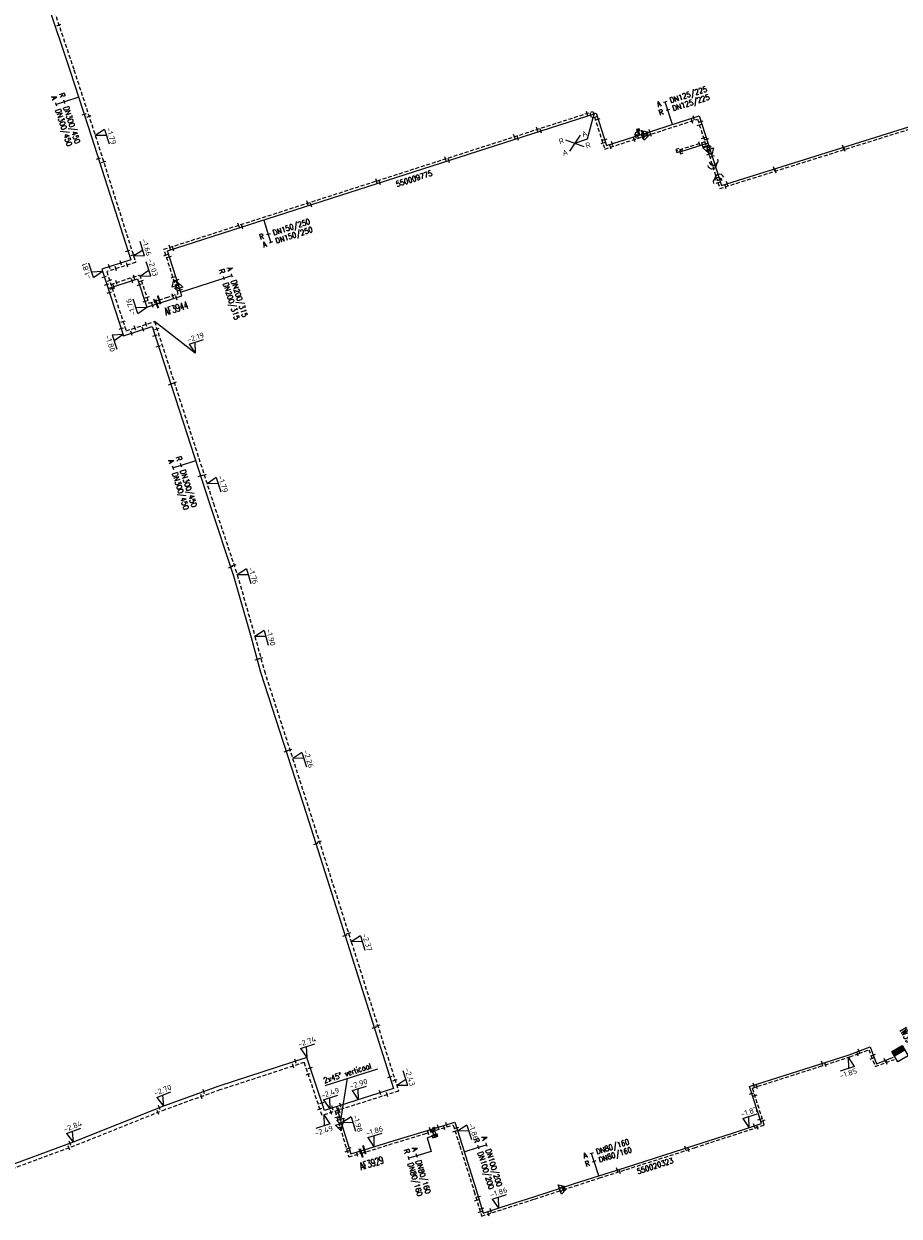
# Model space of a CAD drawing. Header units: millimetres. Extents: x 0 to 118318689, y 0 to 490460760.
# Tile 23 of 117: x 115074097 to 115219185, y 486187277 to 486384967. Entities that reach past the tile are written whole.
import ezdxf
from ezdxf.enums import TextEntityAlignment as Align

# ---------------------------------------------------------------- set-up
doc = ezdxf.new("R2010")
doc.units = ezdxf.units.MM
doc.header["$LTSCALE"] = 200
doc.linetypes.add('HIDDEN2', pattern=[4.7625, 3.175, -1.5875])
doc.layers.get('0').update_dxf_attribs({"color": 8})
for name, color, linetype in [('WT-C-AFSLUITER', 7, 'Continuous'), ('WT-C-kastWM', 7, 'Continuous'), ('WT-C-mof', 7, 'Continuous'), ('WT-C-tstuk', 7, 'Continuous'), ('WT-C-VERLOOP', 7, 'Continuous'), ('WT-C-zbocht', 7, 'Continuous'), ('WT-I-diam', 7, 'Continuous'), ('WT-I-info', 7, 'Continuous'), ('WT-I-leidingkruis', 7, 'Continuous'), ('WT-I-NAP', 7, 'Continuous'), ('WT-L-aanvoer', 6, 'Continuous'), ('WT-L-retour', 6, 'HIDDEN2')]:
    doc.layers.add(name, color=color, linetype=linetype)
doc.styles.add('DIN17', font='ROMANS.SHX', dxfattribs={"width": 0.9})
doc.styles.add('ISOCP', font='ISOCP.SHX')

# ---------------------------------------------------------------- blocks, each defined once
blk = doc.blocks.new('LR-mof')
at = {"color": 0, "linetype": 'ByBlock', "lineweight": -2}
blk.add_line((0, -0.75), (0, 0.75), dxfattribs=at)
blk = doc.blocks.new('LR-VERL')
at = {"color": 0, "linetype": 'ByBlock', "lineweight": -2}
blk.add_lwpolyline([(1.08, 0), (-1.08, -1.25), (-1.08, 1.25)], close=True, dxfattribs=at)
blk = doc.blocks.new('LR-smof')
at = {"color": 0, "linetype": 'ByBlock', "lineweight": -2}
blk.add_lwpolyline([(1, 0.5), (0, 0.5), (0, -0.5), (1, -0.5)], dxfattribs=at)
blk = doc.blocks.new('LR-zbocht')
at = {"color": 0, "linetype": 'ByBlock', "lineweight": -2}
blk.add_arc((1.5, 0), 1.5, 90, 270, dxfattribs=at)
blk = doc.blocks.new('LR-ldkruis')
at = {"color": 0, "linetype": 'ByBlock', "lineweight": -2}
for p, q in [((2.5, 2), (-2.5, -2)), ((-2.5, 2), (2.5, -2))]:
    blk.add_line(p, q, dxfattribs=at)
at = {"color": 0, "linetype": 'ByBlock', "lineweight": -2, "style": 'ISOCP'}
for tag, p in [('*1', (-4, 2)), ('*3', (4, 2)), ('*2', (-4, -2)), ('*4', (4, -2))]:
    blk.add_attdef(tag, text='', height=1.8, dxfattribs=at).set_placement(p, align=Align.MIDDLE)
blk = doc.blocks.new('nap1')
at = {"color": 0, "linetype": 'Continuous'}
for p, q in [((-1, 3.5), (0, 0)), ((-1, 3.5), (4, 3.5)), ((1, 3.5), (0, 0))]:
    blk.add_line(p, q, dxfattribs=at)
at = {"color": 0, "linetype": 'Continuous', "style": 'ISOCP'}
for tag, p in [('*1', (1.7, 5)), ('*2', (4, 1.5))]:
    blk.add_attdef(tag, text='', height=1.8, dxfattribs=at).set_placement(p, align=Align.MIDDLE)
blk = doc.blocks.new('LR-tsb')
blk.add_circle((0, 0), 0.375)
blk = doc.blocks.new('nap2')
at = {"color": 0, "linetype": 'Continuous'}
for p, q in [((1, 3.5), (-4, 3.5)), ((-1, 3.5), (0, 0)), ((1, 3.5), (0, 0))]:
    blk.add_line(p, q, dxfattribs=at)
at = {"color": 0, "linetype": 'Continuous', "style": 'ISOCP'}
for tag, p in [('*1', (-1.5, 5)), ('*2', (-4, 1.5))]:
    blk.add_attdef(tag, text='', height=1.8, dxfattribs=at).set_placement(p, align=Align.MIDDLE)
blk = doc.blocks.new('LR-AFS')
at = {"color": 0, "lineweight": -3, "const_width": 0.7}
blk.add_lwpolyline([(0, -1.5), (0, 1.5)], dxfattribs=at)
at = {"color": 7, "linetype": 'ByBlock', "lineweight": -2, "style": 'DIN17', "width": 0.9}
blk.add_attdef('*1', text='', height=2.5, dxfattribs=at).set_placement((0, 5), align=Align.MIDDLE)
at = {"color": 0, "linetype": 'ByBlock', "lineweight": -2, "style": 'DIN17', "width": 0.3, "flags": 1}
for tag, p in [('*2', (2.5, 1.5)), ('OCODE', (-7.5, -2.5)), ('ST', (-7.5, -5)), ('VCODE', (-2.5, -5)), ('NCODE', (-2.5, -2.5)), ('NIVO', (2.5, -5)), ('BC', (2.5, -2.5)), ('IMM', (7.5, -5)), ('RK', (7.5, -2.5)), ('FABR', (-7.5, -7.5)), ('TYPE', (-2.5, -7.5)), ('OPBOUW', (2.5, -7.5)), ('BEDIEN', (7.5, -7.5)), ('VERTR', (-7.5, -10)), ('DEKM', (-7.5, -12.5)), ('PDATUM', (-2.5, -12.5)), ('OPBLEN', (-2.5, -10)), ('HULPST', (2.5, -10)), ('OPM', (2.5, -12.5)), ('VERLSP', (7.5, -10)), ('BORD', (7.5, -12.5)), ('BORDL', (-7.5, -15)), ('BORDX', (-2.5, -15)), ('BORDY', (2.5, -15)), ('BORDZ', (7.5, -15))]:
    blk.add_attdef(tag, text='', height=1.8, dxfattribs=at).set_placement(p, align=Align.MIDDLE)
blk = doc.blocks.new('LR-kastWM')
at = {"color": 0, "linetype": 'ByBlock', "lineweight": -3}
blk.add_lwpolyline([(-2, 2), (2, 2), (2, -2), (-2, -2)], close=True, dxfattribs=at)
at = {"color": 0}
blk.add_solid([(-2, -2), (0, -2), (-2, 2), (0, 2)], dxfattribs=at)
at = {"color": 7, "linetype": 'ByBlock', "lineweight": -3, "style": 'DIN17', "width": 0.7}
for tag, p in [('*1', (0, 5)), ('*2', (0, -5))]:
    blk.add_attdef(tag, text='', height=2.5, dxfattribs=at).set_placement(p, align=Align.MIDDLE)
at = {"color": 0, "linetype": 'ByBlock', "lineweight": -2, "style": 'DIN17', "width": 0.3, "flags": 1}
for tag, p in [('OCODE', (4.5, 1.25)), ('NCODE', (9.5, 1.25)), ('BC', (14.5, 1.25)), ('RK', (19.5, 1.25)), ('ST', (4.5, -1.25)), ('VCODE', (9.5, -1.25)), ('NIVO', (14.5, -1.25)), ('IMM', (19.5, -1.25))]:
    blk.add_attdef(tag, text='', height=1.8, dxfattribs=at).set_placement(p, align=Align.MIDDLE)
blk = doc.blocks.new('LR-hyp')
at = {"color": 7, "linetype": 'ByBlock', "lineweight": -3, "style": 'DIN17', "width": 0.9}
blk.add_attdef('*1', text='', height=1.8, dxfattribs=at).set_placement((0, 0), align=Align.MIDDLE)
at = {"color": 7, "linetype": 'ByBlock', "lineweight": -2, "style": 'DIN17', "width": 0.9, "flags": 1}
blk.add_attdef('*2', text='', height=1.8, dxfattribs=at).set_placement((0, -5), align=Align.MIDDLE)
blk = doc.blocks.new('LR-DIAO2')
at = {"color": 0, "lineweight": -3}
blk.add_line((0, 0), (0, -5), dxfattribs=at)
at = {"color": 0, "linetype": 'Continuous', "lineweight": -3}
blk.add_line((0, -5), (0, -7.8), dxfattribs=at)
at = {"color": 0, "lineweight": -3}
for points in [[(0.61, -5), (0, -5), (-0.61, -5)], [(0.61, -7.8), (0, -7.8), (-0.61, -7.8)]]:
    blk.add_lwpolyline(points, dxfattribs=at)
at = {"color": 1, "lineweight": -3, "style": 'DIN17', "width": 0.9}
for tag, p in [('*1', (-1.61, -5)), ('*2', (-1.61, -7.78))]:
    blk.add_attdef(tag, text='', height=1.8, dxfattribs=at).set_placement(p, align=Align.MIDDLE_RIGHT)
for tag, p in [('*11', (1.61, -5)), ('*12', (1.61, -7.8))]:
    blk.add_attdef(tag, text='', height=1.8, dxfattribs=at).set_placement(p, align=Align.MIDDLE_LEFT)
blk = doc.blocks.new('LR-DIAB2')
at = {"color": 0, "linetype": 'Continuous', "lineweight": -3}
blk.add_line((0, 5), (0, 7.8), dxfattribs=at)
at = {"color": 0, "lineweight": -3}
blk.add_line((0, 0), (0, 5), dxfattribs=at)
for points in [[(0.61, 7.8), (0, 7.8), (-0.61, 7.8)], [(0.61, 5), (0, 5), (-0.61, 5)]]:
    blk.add_lwpolyline(points, dxfattribs=at)
at = {"color": 1, "lineweight": -3, "style": 'DIN17', "width": 0.9}
for tag, p in [('*1', (-1.61, 7.8)), ('*2', (-1.61, 5.02))]:
    blk.add_attdef(tag, text='', height=1.8, dxfattribs=at).set_placement(p, align=Align.MIDDLE_RIGHT)
for tag, p in [('*11', (1.61, 7.8)), ('*12', (1.61, 5))]:
    blk.add_attdef(tag, text='', height=1.8, dxfattribs=at).set_placement(p, align=Align.MIDDLE_LEFT)

msp = doc.modelspace()

# ---------------------------------------------------------------- linework, layer by layer
at = {"layer": 'WT-I-diam'}
for p, q in [((115100076, 486340501), (115104885, 486342046)), ((115142054, 486200575), (115140951, 486200239)), ((115140951, 486200239), (115141625, 486198024))]:
    msp.add_line(p, q, dxfattribs=at)
at = {"layer": 'WT-I-info', "lineweight": -3}
for p, q in [((115167548, 486365880), (115168672, 486370283)), ((115165401, 486365191), (115167548, 486365880))]:
    msp.add_line(p, q, dxfattribs=at)
at = {"layer": 'WT-I-info'}
for p, q in [((115102495, 486330341), (115095758, 486335601)), ((115124023, 486208941), (115132755, 486211717)), ((115126674, 486203543), (115127760, 486210129))]:
    msp.add_line(p, q, dxfattribs=at)
at = {"layer": 'WT-L-aanvoer', "lineweight": -3}
for p, q in [((115077597, 486389580), (115081786, 486377114)), ((115081786, 486377114), (115085323, 486366229)), ((115097890, 486347304), (115168956, 486370138)), ((115168956, 486370138), (115170677, 486364780)), ((115177163, 486366864), (115186038, 486369715)), ((115186038, 486369715), (115187965, 486363717)), ((115189746, 486358175), (115227478, 486369990)), ((115176178, 486366547), (115175872, 486367499)), ((115085323, 486366229), (115091804, 486345837)), ((115170677, 486364780), (115177163, 486366864)), ((115187500, 486365166), (115182847, 486363672)), ((115187965, 486363717), (115189746, 486358175)), ((115091804, 486345837), (115087009, 486344306)), ((115099717, 486341620), (115097890, 486347304)), ((115087009, 486344306), (115090636, 486333246)), ((115088067, 486341079), (115092941, 486342677)), ((115092941, 486342677), (115094480, 486337983)), ((115100279, 486339869), (115099717, 486341620)), ((115097883, 486339099), (115100279, 486339869)), ((115094480, 486337983), (115096132, 486338525)), ((115096132, 486338525), (115097883, 486339099)), ((115090636, 486333246), (115095341, 486334781)), ((115095341, 486334781), (115104903, 486305263)), ((115104903, 486305263), (115108851, 486293434)), ((115108851, 486293434), (115111767, 486283238)), ((115111767, 486283238), (115113337, 486277489)), ((115113337, 486277489), (115120951, 486253910)), ((115120951, 486253910), (115127749, 486232549)), ((115127749, 486232549), (115135386, 486208443)), ((115120987, 486213577), (115106395, 486208818)), ((115123937, 486204795), (115120987, 486213577)), ((115106395, 486208818), (115097250, 486205539)), ((115135386, 486208443), (115123937, 486204795)), ((115097250, 486205539), (115082256, 486199523)), ((115082256, 486199523), (115067443, 486194082))]:
    msp.add_line(p, q, dxfattribs=at)
at = {"layer": 'WT-L-aanvoer'}
for p, q in [((115212363, 486214577), (115214384, 486215363)), ((115214384, 486215363), (115215456, 486212559)), ((115205867, 486212430), (115210892, 486214040)), ((115210892, 486214040), (115212363, 486214577)), ((115215456, 486212559), (115218261, 486213619)), ((115194396, 486208768), (115205867, 486212430)), ((115196357, 486202626), (115194396, 486208768)), ((115125917, 486205426), (115126704, 486202821)), ((115126704, 486202821), (115128278, 486197605)), ((115135485, 486199799), (115140469, 486201332)), ((115140469, 486201332), (115145524, 486202879)), ((115142071, 486201823), (115142488, 486200453)), ((115145524, 486202879), (115146728, 486199070)), ((115191548, 486201061), (115196357, 486202626)), ((115130527, 486198290), (115135485, 486199799)), ((115185163, 486198983), (115191548, 486201061)), ((115128278, 486197605), (115130527, 486198290)), ((115146728, 486199070), (115149126, 486191486)), ((115173814, 486195364), (115185163, 486198983)), ((115169381, 486193965), (115173814, 486195364)), ((115165366, 486192677), (115169381, 486193965)), ((115149126, 486191486), (115150234, 486187783)), ((115158636, 486190495), (115163358, 486192026)), ((115163358, 486192026), (115165366, 486192677)), ((115153389, 486188799), (115158636, 486190495)), ((115150234, 486187783), (115153389, 486188799))]:
    msp.add_line(p, q, dxfattribs=at)
at = {"layer": 'WT-L-retour', "lineweight": -3}
for p, q in [((115078217, 486389776), (115082403, 486377318)), ((115082403, 486377318), (115085942, 486366428)), ((115097324, 486347595), (115168389, 486370428)), ((115168389, 486370428), (115170386, 486364214)), ((115189463, 486357667), (115227216, 486369489)), ((115177263, 486366423), (115185771, 486369157)), ((115185771, 486369157), (115187402, 486364081)), ((115085942, 486366428), (115092620, 486345416)), ((115170386, 486364214), (115177263, 486366423)), ((115175954, 486366002), (115175648, 486366954)), ((115186979, 486365398), (115182255, 486363880)), ((115187402, 486364081), (115189463, 486357667)), ((115099111, 486342033), (115097324, 486347595)), ((115092620, 486345416), (115087831, 486343886)), ((115087831, 486343886), (115091052, 486334065)), ((115088525, 486341771), (115093270, 486343327)), ((115093270, 486343327), (115094809, 486338633)), ((115099693, 486340221), (115099111, 486342033)), ((115096526, 486339196), (115097722, 486339588)), ((115097722, 486339588), (115099693, 486340221)), ((115094809, 486338633), (115096526, 486339196)), ((115091052, 486334065), (115095758, 486335601)), ((115095758, 486335601), (115105520, 486305466)), ((115105520, 486305466), (115109472, 486293627)), ((115109472, 486293627), (115112393, 486283413)), ((115112393, 486283413), (115113960, 486277674)), ((115113960, 486277674), (115121570, 486254109)), ((115121570, 486254109), (115128369, 486232746)), ((115128369, 486232746), (115136202, 486208021)), ((115120576, 486212759), (115106606, 486208203)), ((115123525, 486203981), (115120576, 486212759)), ((115106606, 486208203), (115097481, 486204931)), ((115136202, 486208021), (115123525, 486203981)), ((115097481, 486204931), (115082489, 486198916)), ((115082489, 486198916), (115067657, 486193468))]:
    msp.add_line(p, q, dxfattribs=at)
at = {"layer": 'WT-L-retour'}
for p, q in [((115205983, 486212068), (115211015, 486213681)), ((115211015, 486213681), (115212497, 486214221)), ((115212497, 486214221), (115214166, 486214870)), ((115214166, 486214870), (115215236, 486212069)), ((115215236, 486212069), (115218395, 486213263)), ((115194873, 486208521), (115205983, 486212068)), ((115196833, 486202381), (115194873, 486208521)), ((115125700, 486204674), (115126503, 486202016)), ((115126503, 486202016), (115127987, 486197099)), ((115140587, 486200950), (115145262, 486202380)), ((115141825, 486201329), (115142125, 486200340)), ((115145262, 486202380), (115146347, 486198949)), ((115191666, 486200699), (115196833, 486202381)), ((115130046, 486197725), (115135602, 486199416)), ((115135602, 486199416), (115140587, 486200950)), ((115185280, 486198621), (115191666, 486200699)), ((115127987, 486197099), (115130046, 486197725)), ((115146347, 486198949), (115148743, 486191369)), ((115173929, 486195002), (115185280, 486198621)), ((115165489, 486192296), (115169497, 486193603)), ((115169497, 486193603), (115173929, 486195002)), ((115148743, 486191369), (115149968, 486187277)), ((115158759, 486190115), (115163525, 486191660)), ((115163525, 486191660), (115165489, 486192296)), ((115153512, 486188418), (115158759, 486190115)), ((115149968, 486187277), (115153512, 486188418))]:
    msp.add_line(p, q, dxfattribs=at)

# ---------------------------------------------------------------- block references
at = {"layer": 'WT-C-AFSLUITER', "linetype": 'Continuous', "xscale": 500, "yscale": 500, "zscale": 500}
for p, rotation in [((115096526, 486339196), 18.15689999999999), ((115130046, 486197725), 16.92860000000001)]:
    msp.add_blockref('LR-AFS', p, dxfattribs=dict(at, rotation=rotation))
at = {"layer": 'WT-C-AFSLUITER', "linetype": 'Continuous'}
ref = msp.add_blockref('LR-AFS', (115096132, 486338525), dxfattribs=dict(at, xscale=500, yscale=500, zscale=500, rotation=18.15689999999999))
ref.add_attrib('*1', 'AF3944', dxfattribs={"layer": '0', "color": 7, "linetype": 'ByBlock', "lineweight": -2, "height": 1250, "rotation": 18.1569, "style": 'DIN17', "width": 0.65}).set_placement((115099362, 486337801), align=Align.MIDDLE)
ref = msp.add_blockref('LR-AFS', (115130527, 486198290), dxfattribs=dict(at, xscale=500, yscale=500, zscale=500, rotation=16.92860000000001))
ref.add_attrib('*1', 'AF3929', dxfattribs={"layer": '0', "color": 7, "linetype": 'ByBlock', "lineweight": -2, "height": 1250, "rotation": 16.9286, "style": 'DIN17', "width": 0.65}).set_placement((115131741, 486196063), align=Align.MIDDLE)
at = {"layer": 'WT-C-kastWM', "linetype": 'Continuous'}
ref = msp.add_blockref('LR-kastWM', (115219316, 486214220), dxfattribs=dict(at, xscale=499.9999999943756, yscale=499.9999999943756, zscale=499.9999999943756, rotation=300.5443903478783))
ref.add_attrib('*1', 'IW3979', dxfattribs={"layer": '0', "color": 7, "linetype": 'ByBlock', "lineweight": -3, "height": 1250, "rotation": 300.54439, "style": 'DIN17', "width": 0.65}).set_placement((115220774, 486216656), align=Align.MIDDLE)
at = {"layer": 'WT-C-mof', "linetype": 'Continuous', "lineweight": -3}
for name, p, xscale, yscale, zscale, rotation in [('LR-mof', (115079896, 486384780), 499.9999999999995, 499.9999999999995, 499.9999999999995, 288.5715), ('LR-mof', (115084098, 486370000), 500.0000000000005, 500.0000000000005, 500.0000000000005, 288.0015), ('LR-mof', (115084901, 486369632), 500.0000000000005, 500.0000000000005, 500.0000000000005, 288.0015), ('LR-mof', (115159171, 486367466), 499.9999999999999, 499.9999999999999, 499.9999999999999, 17.8121), ('LR-mof', (115159775, 486367188), 499.9999999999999, 499.9999999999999, 499.9999999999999, 17.8121), ('LR-smof', (115175872, 486367499), 499.9999999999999, 499.9999999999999, 499.9999999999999, 287.8121), ('LR-smof', (115175648, 486366954), 499.9999999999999, 499.9999999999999, 499.9999999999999, 287.8121), ('LR-smof', (115182255, 486363880), 499.9999999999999, 499.9999999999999, 499.9999999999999, 17.8121), ('LR-smof', (115182847, 486363672), 499.9999999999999, 499.9999999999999, 499.9999999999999, 17.8121), ('LR-mof', (115187639, 486363344), 499.9999999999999, 499.9999999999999, 499.9999999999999, 287.8121), ('LR-mof', (115209918, 486364491), 500.0000000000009, 500.0000000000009, 500.0000000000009, 17.38729999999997), ('LR-mof', (115210133, 486364139), 500.0000000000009, 500.0000000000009, 500.0000000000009, 17.38729999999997), ('LR-mof', (115086470, 486362621), 499.9999999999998, 499.9999999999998, 499.9999999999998, 287.6329), ('LR-mof', (115087315, 486362107), 499.9999999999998, 499.9999999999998, 499.9999999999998, 287.6329), ('LR-mof', (115188196, 486362998), 499.9999999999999, 499.9999999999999, 499.9999999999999, 287.8121), ('LR-mof', (115198466, 486360905), 500.0000000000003, 500.0000000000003, 500.0000000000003, 17.38729999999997), ('LR-mof', (115198681, 486360553), 500.0000000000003, 500.0000000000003, 500.0000000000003, 17.38729999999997), ('LR-mof', (115091330, 486347331), 499.9999999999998, 499.9999999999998, 499.9999999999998, 287.6329), ('LR-mof', (115090189, 486345322), 500.0000000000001, 500.0000000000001, 500.0000000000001, 17.71020000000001), ('LR-mof', (115092226, 486346658), 499.9999999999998, 499.9999999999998, 499.9999999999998, 287.6329), ('LR-mof', (115088268, 486344708), 500.0000000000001, 500.0000000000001, 500.0000000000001, 17.71020000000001), ('LR-mof', (115089329, 486344365), 500.0000000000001, 500.0000000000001, 500.0000000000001, 17.71020000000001), ('LR-mof', (115091218, 486344968), 500.0000000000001, 500.0000000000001, 500.0000000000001, 17.71020000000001), ('LR-mof', (115087424, 486343041), 500.0000000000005, 500.0000000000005, 500.0000000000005, 288.1569), ('LR-mof', (115090538, 486335632), 500.0000000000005, 500.0000000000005, 500.0000000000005, 288.1569), ('LR-mof', (115090238, 486334460), 500.0000000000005, 500.0000000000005, 500.0000000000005, 288.1569), ('LR-mof', (115091958, 486333677), 500, 500, 500, 18.06700000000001), ('LR-mof', (115092517, 486334543), 500, 500, 500, 18.06700000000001), ('LR-mof', (115093849, 486334294), 500, 500, 500, 18.06700000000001), ('LR-mof', (115094385, 486335153), 500, 500, 500, 18.06700000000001), ('LR-mof', (115096151, 486334390), 500, 500, 500, 287.9492), ('LR-mof', (115095823, 486333291), 500, 500, 500, 287.9492), ('LR-mof', (115096399, 486331513), 500, 500, 500, 287.9492), ('LR-mof', (115098427, 486325254), 500, 500, 500, 287.9492), ('LR-mof', (115099040, 486325471), 500, 500, 500, 287.9492), ('LR-mof', (115103357, 486310035), 500, 500, 500, 287.9492), ('LR-mof', (115103992, 486310183), 500, 500, 500, 287.9492), ('LR-mof', (115108359, 486294908), 500, 500, 500, 288.46), ('LR-mof', (115108947, 486295201), 500, 500, 500, 288.46), ('LR-mof', (115112758, 486279610), 500.0000000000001, 500.0000000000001, 500.0000000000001, 285.2812), ('LR-mof', (115113371, 486279830), 500.0000000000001, 500.0000000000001, 500.0000000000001, 285.2812), ('LR-mof', (115117577, 486264356, -2257), 500, 500, 500, 287.8971), ('LR-mof', (115118183, 486264597), 500, 500, 500, 287.8971), ('LR-mof', (115122501, 486249028, -2345), 500.0000000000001, 500.0000000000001, 500.0000000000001, 287.6523), ('LR-mof', (115123074, 486249385), 500.0000000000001, 500.0000000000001, 500.0000000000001, 287.6523), ('LR-mof', (115127348, 486233809), 500.0000000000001, 500.0000000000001, 500.0000000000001, 287.6523), ('LR-mof', (115127914, 486234174), 500.0000000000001, 500.0000000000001, 500.0000000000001, 287.6523), ('LR-mof', (115132786, 486218868, -2390), 499.9999999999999, 499.9999999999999, 499.9999999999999, 287.5789), ('LR-mof', (115132187, 486218541), 499.9999999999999, 499.9999999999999, 499.9999999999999, 287.5789), ('LR-mof', (115119111, 486212965), 499.9999999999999, 499.9999999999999, 499.9999999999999, 18.06140000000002), ('LR-mof', (115118728, 486212156), 499.9999999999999, 499.9999999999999, 499.9999999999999, 18.06140000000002), ('LR-mof', (115121564, 486211859), 499.9999999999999, 499.9999999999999, 499.9999999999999, 288.5726), ('LR-mof', (115121227, 486210819), 499.9999999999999, 499.9999999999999, 499.9999999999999, 288.5726), ('LR-mof', (115134773, 486210398, -2536), 499.9999999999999, 499.9999999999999, 499.9999999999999, 287.5789), ('LR-mof', (115135626, 486209838), 499.9999999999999, 499.9999999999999, 499.9999999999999, 287.5789), ('LR-mof', (115103537, 486207103), 500, 500, 500, 19.7282), ('LR-mof', (115103921, 486207931), 500, 500, 500, 19.7282), ('LR-mof', (115133182, 486207741), 499.9999999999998, 499.9999999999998, 499.9999999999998, 17.67449999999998), ('LR-mof', (115134306, 486207417), 499.9999999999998, 499.9999999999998, 499.9999999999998, 17.67449999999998), ('LR-mof', (115096559, 486205262), 500, 500, 500, 21.86), ('LR-mof', (115123156, 486205081), 499.9999999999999, 499.9999999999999, 499.9999999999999, 288.5726), ('LR-mof', (115123513, 486206058), 499.9999999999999, 499.9999999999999, 499.9999999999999, 288.5726), ('LR-mof', (115096328, 486204468), 500, 500, 500, 21.86), ('LR-mof', (115081740, 486199334), 500.0000000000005, 500.0000000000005, 500.0000000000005, 20.17059999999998), ('LR-mof', (115081586, 486198585), 500.0000000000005, 500.0000000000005, 500.0000000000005, 20.17059999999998)]:
    msp.add_blockref(name, p, dxfattribs=dict(at, xscale=xscale, yscale=yscale, zscale=zscale, rotation=rotation))
at = {"layer": 'WT-C-mof', "lineweight": -3}
for p, xscale, yscale, zscale, rotation in [((115167437, 486370122), 499.9999999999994, 499.9999999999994, 499.9999999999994, 197.8120658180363), ((115168003, 486369832), 499.9999999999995, 499.9999999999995, 499.9999999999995, 197.8120658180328), ((115168695, 486369476), 499.9999999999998, 499.9999999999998, 499.9999999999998, 287.8120658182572), ((115169261, 486369185), 500, 500, 500, 287.8120658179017), ((115184819, 486368851), 500.0000000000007, 500.0000000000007, 500.0000000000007, 197.812065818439), ((115185086, 486369409), 500.0000000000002, 500.0000000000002, 500.0000000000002, 197.8120658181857), ((115177856, 486367086), 499.9999999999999, 499.9999999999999, 499.9999999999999, 17.8121), ((115186077, 486368205), 500, 500, 500, 287.8120658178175), ((115186344, 486368763), 499.9999999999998, 499.9999999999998, 499.9999999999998, 287.8120658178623), ((115155400, 486366255), 499.999999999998, 499.999999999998, 499.999999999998, 17.81206581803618), ((115155966, 486365964), 499.999999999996, 499.999999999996, 499.999999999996, 17.81206581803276), ((115170080, 486365166), 500, 500, 500, 107.8120658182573), ((115170371, 486365732), 500.0000000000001, 500.0000000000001, 500.0000000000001, 107.8120658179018), ((115171629, 486365086), 500, 500, 500, 17.81206581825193), ((115175287, 486365788), 500, 500, 500, 17.81206581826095), ((115175511, 486366333), 500, 500, 500, 17.81206581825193), ((115176620, 486366217), 500, 500, 500, 17.81206581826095), ((115176844, 486366761), 500, 500, 500, 17.81206581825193), ((115177995, 486366658), 499.9999999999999, 499.9999999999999, 499.9999999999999, 17.8121), ((115186027, 486365092), 499.9999999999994, 499.9999999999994, 499.9999999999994, 197.8120658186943), ((115186765, 486366065), 500, 500, 500, 287.8120658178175), ((115186548, 486364861), 500.0000000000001, 500.0000000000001, 500.0000000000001, 197.812065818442), ((115187286, 486365833), 499.9999999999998, 499.9999999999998, 499.9999999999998, 287.8120658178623), ((115171338, 486364520), 500, 500, 500, 17.81206581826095), ((115187193, 486364732), 500, 500, 500, 287.8120658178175), ((115187714, 486364500), 499.9999999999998, 499.9999999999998, 499.9999999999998, 287.8120658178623), ((115143975, 486362584), 499.9999999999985, 499.9999999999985, 499.9999999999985, 17.81206581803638), ((115144541, 486362293), 499.9999999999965, 499.9999999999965, 499.9999999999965, 17.81206581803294), ((115132550, 486358913), 499.9999999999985, 499.9999999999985, 499.9999999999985, 17.81206581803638), ((115133117, 486358623), 499.9999999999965, 499.9999999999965, 499.9999999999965, 17.81206581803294), ((115189157, 486358619), 500.0000000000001, 500.0000000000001, 500.0000000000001, 107.8120658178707), ((115189440, 486359127), 499.9999999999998, 499.9999999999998, 499.9999999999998, 107.8120658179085), ((115190417, 486357966), 500.0000000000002, 500.0000000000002, 500.0000000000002, 17.38731848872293), ((115190700, 486358473), 500, 500, 500, 17.38731848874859), ((115121126, 486355243), 499.9999999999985, 499.9999999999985, 499.9999999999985, 17.81206581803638), ((115121692, 486354952), 499.9999999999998, 499.9999999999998, 499.9999999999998, 17.8120658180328), ((115109701, 486351572), 500.0000000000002, 500.0000000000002, 500.0000000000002, 17.81206581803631), ((115110267, 486351281), 499.9999999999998, 499.9999999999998, 499.9999999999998, 17.8120658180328), ((115098276, 486347901), 499.9999999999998, 499.9999999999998, 499.9999999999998, 17.81206581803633), ((115098842, 486347610), 499.9999999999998, 499.9999999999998, 499.9999999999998, 17.81206581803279), ((115097630, 486346643), 499.9999999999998, 499.9999999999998, 499.9999999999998, 287.8120658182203), ((115098196, 486346352), 500, 500, 500, 287.8120658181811), ((115087849, 486341744), 499.9999999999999, 499.9999999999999, 499.9999999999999, 288.1569350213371), ((115088306, 486342436), 500, 500, 500, 288.1569350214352), ((115089018, 486341391), 499.9999999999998, 499.9999999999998, 499.9999999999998, 18.15693502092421), ((115089475, 486342083), 499.9999999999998, 499.9999999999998, 499.9999999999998, 18.15693502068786), ((115091990, 486342366), 499.9999999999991, 499.9999999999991, 499.9999999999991, 198.1569350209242), ((115092319, 486343016), 500, 500, 500, 198.1569350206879), ((115093252, 486341727), 500, 500, 500, 288.156935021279), ((115093581, 486342377), 500, 500, 500, 288.156935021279), ((115098834, 486342895), 499.9999999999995, 499.9999999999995, 499.9999999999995, 107.8121), ((115099457, 486342449), 499.9999999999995, 499.9999999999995, 499.9999999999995, 107.8121), ((115088285, 486340414), 499.9999999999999, 499.9999999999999, 499.9999999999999, 288.1569350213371), ((115088743, 486341106), 500, 500, 500, 288.1569350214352), ((115094497, 486339583), 500.0000000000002, 500.0000000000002, 500.0000000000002, 108.156935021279), ((115098741, 486339916), 500.0000000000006, 500.0000000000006, 500.0000000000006, 197.8120658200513), ((115099387, 486341174), 500.0000000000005, 500.0000000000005, 500.0000000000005, 107.8120658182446), ((115099327, 486339563), 499.9999999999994, 499.9999999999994, 499.9999999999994, 197.8120658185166), ((115099973, 486340821), 500.0000000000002, 500.0000000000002, 500.0000000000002, 107.812065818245), ((115094169, 486338933), 500.0000000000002, 500.0000000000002, 500.0000000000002, 108.156935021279), ((115095430, 486338295), 499.9999999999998, 499.9999999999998, 499.9999999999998, 18.15693502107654), ((115095759, 486338944), 500.0000000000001, 500.0000000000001, 500.0000000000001, 18.15693502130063)]:
    msp.add_blockref('LR-mof', p, dxfattribs=dict(at, xscale=xscale, yscale=yscale, zscale=zscale, rotation=rotation))
at = {"layer": 'WT-C-mof', "linetype": 'Continuous'}
for name, p, xscale, yscale, zscale, rotation in [('LR-mof', (115212527, 486214640), 500.0000000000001, 500.0000000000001, 500.0000000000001, 21.25300000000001), ('LR-mof', (115212288, 486214145), 500, 500, 500, 20.0238), ('LR-mof', (115214717, 486213427), 500.0000000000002, 500.0000000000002, 500.0000000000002, 290.9108), ('LR-mof', (115214902, 486214007), 500.0000000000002, 500.0000000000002, 500.0000000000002, 290.9108), ('LR-mof', (115216855, 486213087), 500, 500, 500, 20.7043), ('LR-mof', (115217094, 486212771), 500, 500, 500, 20.7043), ('LR-mof', (115206425, 486212608), 500, 500, 500, 17.7739), ('LR-mof', (115206990, 486212391), 500, 500, 500, 17.7739), ('LR-mof', (115195077, 486208985), 500, 500, 500, 17.7042), ('LR-mof', (115195598, 486208753), 500, 500, 500, 17.7042), ('LR-mof', (115194758, 486207632), 499.9999999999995, 499.9999999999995, 499.9999999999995, 287.7042), ('LR-mof', (115195272, 486207271), 499.9999999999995, 499.9999999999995, 499.9999999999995, 287.7042), ('LR-mof', (115126439, 486203696), 500.0000000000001, 500.0000000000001, 500.0000000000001, 286.8003), ('LR-mof', (115196122, 486203359), 499.9999999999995, 499.9999999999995, 499.9999999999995, 287.7042), ('LR-mof', (115196602, 486203107), 499.9999999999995, 499.9999999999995, 499.9999999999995, 287.7042), ('LR-mof', (115141107, 486201109), 500.0000000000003, 500.0000000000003, 500.0000000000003, 17.01219999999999), ('LR-mof', (115141435, 486201628), 500.0000000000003, 500.0000000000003, 500.0000000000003, 17.01219999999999), ('LR-mof', (115142773, 486202037), 500.0000000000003, 500.0000000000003, 500.0000000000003, 17.01219999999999), ('LR-mof', (115143777, 486201926), 500.0000000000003, 500.0000000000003, 500.0000000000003, 17.01219999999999), ('LR-mof', (115144161, 486202462), 500.0000000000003, 500.0000000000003, 500.0000000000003, 17.01219999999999), ('LR-mof', (115145580, 486201375), 500.0000000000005, 500.0000000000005, 500.0000000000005, 287.5433), ('LR-mof', (115145820, 486201941), 500.0000000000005, 500.0000000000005, 500.0000000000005, 287.5433), ('LR-mof', (115195183, 486202244), 500.0000000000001, 500.0000000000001, 500.0000000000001, 18.02620000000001), ('LR-mof', (115195673, 486202004), 500.0000000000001, 500.0000000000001, 500.0000000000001, 18.02620000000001), ('LR-smof', (115142125, 486200340), 500.0000000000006, 500.0000000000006, 500.0000000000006, 106.93), ('LR-smof', (115142488, 486200453), 500.0000000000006, 500.0000000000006, 500.0000000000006, 106.93), ('LR-mof', (115127701, 486198047), 500.0000000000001, 500.0000000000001, 500.0000000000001, 286.8003), ('LR-mof', (115127987, 486198572), 500.0000000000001, 500.0000000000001, 500.0000000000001, 286.8003), ('LR-mof', (115129344, 486197512), 500, 500, 500, 16.92860000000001), ('LR-mof', (115129794, 486198067), 500, 500, 500, 16.92860000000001), ('LR-mof', (115183787, 486198544), 500.0000000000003, 500.0000000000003, 500.0000000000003, 17.6869), ('LR-mof', (115184256, 486198295), 500.0000000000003, 500.0000000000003, 500.0000000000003, 17.6869), ('LR-mof', (115172436, 486194929), 500.0000000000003, 500.0000000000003, 500.0000000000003, 17.51450000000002), ('LR-mof', (115172876, 486194669), 500.0000000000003, 500.0000000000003, 500.0000000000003, 17.51450000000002), ('LR-mof', (115149176, 486189923), 499.9999999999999, 499.9999999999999, 499.9999999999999, 286.6664999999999), ('LR-mof', (115149419, 486190508), 499.9999999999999, 499.9999999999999, 499.9999999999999, 286.6664999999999), ('LR-mof', (115149759, 486187976), 499.9999999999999, 499.9999999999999, 499.9999999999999, 286.6664999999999), ('LR-mof', (115150004, 486188553), 499.9999999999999, 499.9999999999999, 499.9999999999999, 286.6664999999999), ('LR-mof', (115151135, 486187653), 500, 500, 500, 17.858), ('LR-mof', (115151495, 486188189), 500, 500, 500, 17.858)]:
    msp.add_blockref(name, p, dxfattribs=dict(at, xscale=xscale, yscale=yscale, zscale=zscale, rotation=rotation))
at = {"layer": 'WT-C-mof'}
for p, xscale, yscale, zscale, rotation in [((115125250, 486205213), 500.0000000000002, 500.0000000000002, 500.0000000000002, 17.67445705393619), ((115126367, 486204887), 499.9999999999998, 499.9999999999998, 499.9999999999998, 17.67445705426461), ((115126584, 486205638), 500.0000000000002, 500.0000000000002, 500.0000000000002, 17.67445705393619), ((115125033, 486204462), 499.9999999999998, 499.9999999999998, 499.9999999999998, 17.67445705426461), ((115125989, 486203717), 500.0000000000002, 500.0000000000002, 500.0000000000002, 286.800289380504), ((115126206, 486204468), 499.9999999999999, 499.9999999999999, 499.9999999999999, 286.800289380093), ((115126503, 486202016), 500.0000000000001, 500.0000000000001, 500.0000000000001, 286.8003), ((115126704, 486202821), 500.0000000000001, 500.0000000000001, 500.0000000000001, 286.8003), ((115163358, 486192026), 499.9999999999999, 499.9999999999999, 499.9999999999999, 17.9594), ((115163525, 486191660), 499.9999999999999, 499.9999999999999, 499.9999999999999, 17.9594)]:
    msp.add_blockref('LR-mof', p, dxfattribs=dict(at, xscale=xscale, yscale=yscale, zscale=zscale, rotation=rotation))
at = {"layer": 'WT-C-tstuk', "linetype": 'Continuous', "xscale": 500.0000000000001, "yscale": 500.0000000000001, "zscale": 500.0000000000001, "rotation": 286.93}
for p in [(115141825, 486201329), (115142071, 486201823)]:
    msp.add_blockref('LR-tsb', p, dxfattribs=at)
at = {"layer": 'WT-C-VERLOOP', "linetype": 'Continuous', "lineweight": -3}
for p, xscale, yscale, zscale, rotation in [((115177163, 486366864), 499.9999999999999, 499.9999999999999, 499.9999999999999, 17.8121), ((115177263, 486366423), 499.9999999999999, 499.9999999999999, 499.9999999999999, 17.8121), ((115187402, 486364081), 499.9999999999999, 499.9999999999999, 499.9999999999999, 287.8121), ((115187965, 486363717), 499.9999999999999, 499.9999999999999, 499.9999999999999, 287.8121), ((115099111, 486342033), 499.9999999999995, 499.9999999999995, 499.9999999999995, 107.8121), ((115099717, 486341620), 499.9999999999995, 499.9999999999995, 499.9999999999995, 107.8121)]:
    msp.add_blockref('LR-VERL', p, dxfattribs=dict(at, xscale=xscale, yscale=yscale, zscale=zscale, rotation=rotation))
at = {"layer": 'WT-C-VERLOOP', "linetype": 'Continuous'}
for p, xscale, yscale, zscale, rotation in [((115126704, 486202821), 500.0000000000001, 500.0000000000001, 500.0000000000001, 286.8003), ((115126503, 486202016), 500.0000000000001, 500.0000000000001, 500.0000000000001, 286.8003), ((115163358, 486192026), 499.9999999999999, 499.9999999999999, 499.9999999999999, 17.9594), ((115163525, 486191660), 499.9999999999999, 499.9999999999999, 499.9999999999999, 17.9594)]:
    msp.add_blockref('LR-VERL', p, dxfattribs=dict(at, xscale=xscale, yscale=yscale, zscale=zscale, rotation=rotation))
at = {"layer": 'WT-C-zbocht', "linetype": 'Continuous', "lineweight": -3}
for p, xscale, yscale, zscale, rotation in [((115188401, 486360971), 499.9999999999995, 499.9999999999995, 499.9999999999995, 107.8121), ((115188658, 486361560), 499.9999999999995, 499.9999999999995, 499.9999999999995, 107.8121), ((115188889, 486359452), 499.9999999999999, 499.9999999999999, 499.9999999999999, 287.8121), ((115189157, 486360009), 499.9999999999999, 499.9999999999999, 499.9999999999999, 287.8121)]:
    msp.add_blockref('LR-zbocht', p, dxfattribs=dict(at, xscale=xscale, yscale=yscale, zscale=zscale, rotation=rotation))
at = {"layer": 'WT-I-diam', "linetype": 'Continuous'}
for name, p, xscale, yscale, zscale, rotation, values in [('LR-DIAO2', (115083186, 486372805), 499.9999999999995, 499.9999999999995, 499.9999999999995, 288.0015004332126, {'*1': 'R', '*11': 'DN300/450', '*2': 'A', '*12': 'DN300/450'}), ('LR-DIAB2', (115181601, 486368289), 500, 500, 500, 17.81206581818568, {'*1': 'A', '*11': 'DN125/225', '*2': 'R', '*12': 'DN125/225'}), ('LR-DIAO2', (115113854, 486352433), 499.9999999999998, 499.9999999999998, 499.9999999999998, 17.81206581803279, {'*1': 'R', '*11': 'DN150/250', '*2': 'A', '*12': 'DN150/250'}), ('LR-DIAB2', (115104885, 486342046), 499.9999999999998, 499.9999999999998, 499.9999999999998, 287.8120658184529, {'*1': 'A', '*11': 'DN200/315', '*2': 'R', '*12': 'DN200/315'}), ('LR-DIAO2', (115102550, 486312526), 500, 500, 500, 287.9492281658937, {'*1': 'R', '*11': 'DN300/450', '*2': 'A', '*12': 'DN300/450'}), ('LR-DIAB2', (115147083, 486197946), 500, 500, 500, 287.5433048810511, {'*1': 'A', '*11': 'DN100/200', '*2': 'R', '*12': 'DN100/200'}), ('LR-DIAB2', (115169381, 486193965), 500, 500, 500, 17.7852016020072, {'*1': 'A', '*11': 'DN80/160', '*2': 'R', '*12': 'DN80/160'}), ('LR-DIAO2', (115141625, 486198024), 500.0000000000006, 500.0000000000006, 500.0000000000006, 286.9299654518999, {'*1': 'A', '*11': 'DN80/160', '*2': 'R', '*12': 'DN80/160'})]:
    msp.add_blockref(name, p, dxfattribs=dict(at, xscale=xscale, yscale=yscale, zscale=zscale, rotation=rotation)).add_auto_attribs(values)
at = {"layer": 'WT-I-info', "linetype": 'Continuous', "xscale": 500.0000000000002, "yscale": 500.0000000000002, "zscale": 500.0000000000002}
for p, rotation, values in [((115138779, 486359293), 17.81206581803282, {'*1': '550009775'}), ((115178733, 486195620), 17.83120115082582, {'*1': '550020323'})]:
    msp.add_blockref('LR-hyp', p, dxfattribs=dict(at, rotation=rotation)).add_auto_attribs(values)
at = {"layer": 'WT-I-leidingkruis', "linetype": 'Continuous', "lineweight": -3}
ref = msp.add_blockref('LR-ldkruis', (115165401, 486365191), dxfattribs=dict(at, xscale=499.9999999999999, yscale=499.9999999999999, zscale=499.9999999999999, rotation=17.8121))
ref.add_attrib('*1', 'R', dxfattribs={"layer": '0', "color": 1, "linetype": 'ByBlock', "lineweight": -2, "height": 900, "rotation": 17.8121, "style": 'ISOCP'}).set_placement((115163191, 486365531), align=Align.MIDDLE)
ref.add_attrib('*2', 'A', dxfattribs={"layer": '0', "color": 1, "linetype": 'ByBlock', "lineweight": -2, "height": 900, "rotation": 17.8121, "style": 'ISOCP'}).set_placement((115163803, 486363627), align=Align.MIDDLE)
ref.add_attrib('*3', 'A', dxfattribs={"layer": '0', "color": 1, "linetype": 'ByBlock', "lineweight": -2, "height": 900, "rotation": 17.8121, "style": 'ISOCP'}).set_placement((115166999, 486366755), align=Align.MIDDLE)
ref.add_attrib('*4', 'R', dxfattribs={"layer": '0', "color": 1, "linetype": 'ByBlock', "lineweight": -2, "height": 900, "rotation": 17.8121, "style": 'ISOCP'}).set_placement((115167611, 486364850), align=Align.MIDDLE)
at = {"layer": 'WT-I-NAP', "linetype": 'Continuous'}
ref = msp.add_blockref('nap1', (115085942, 486366428), dxfattribs=dict(at, xscale=500, yscale=500, zscale=500, rotation=287.6329064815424))
ref.add_attrib('*1', '-1.79', dxfattribs={"layer": '0', "color": 1, "linetype": 'Continuous', "height": 900, "rotation": 287.63291, "style": 'ISOCP'}).set_placement((115088582, 486366375), align=Align.MIDDLE)
ref = msp.add_blockref('nap2', (115092292, 486346449), dxfattribs=dict(at, xscale=500, yscale=500, zscale=500, rotation=287.6329064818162))
ref.add_attrib('*1', '-1.66', dxfattribs={"layer": '0', "color": 1, "linetype": 'Continuous', "height": 900, "rotation": 287.63291, "style": 'ISOCP'}).set_placement((115094447, 486347921), align=Align.MIDDLE)
ref = msp.add_blockref('nap1', (115087128, 486343943), dxfattribs=dict(at, xscale=500.0000000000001, yscale=500.0000000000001, zscale=500.0000000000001, rotation=108.1569350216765))
ref.add_attrib('*1', '-1.81', dxfattribs={"layer": '0', "color": 1, "linetype": 'Continuous', "height": 900, "rotation": 108.15694, "style": 'ISOCP'}).set_placement((115084488, 486343972), align=Align.MIDDLE)
ref = msp.add_blockref('nap2', (115093351, 486343080), dxfattribs=dict(at, xscale=500.0000000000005, yscale=500.0000000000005, zscale=500.0000000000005, rotation=288.1569350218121))
ref.add_attrib('*1', '-2.03', dxfattribs={"layer": '0', "color": 1, "linetype": 'Continuous', "height": 900, "rotation": 288.15694, "style": 'ISOCP'}).set_placement((115095492, 486344572), align=Align.MIDDLE)
ref = msp.add_blockref('nap1', (115094480, 486337983), dxfattribs=dict(at, xscale=499.9999999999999, yscale=499.9999999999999, zscale=499.9999999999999, rotation=108.1569350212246))
ref.add_attrib('*1', '-1.76', dxfattribs={"layer": '0', "color": 1, "linetype": 'Continuous', "height": 900, "rotation": 108.15694, "style": 'ISOCP'}).set_placement((115091840, 486338012), align=Align.MIDDLE)
ref = msp.add_blockref('nap2', (115090554, 486333497), dxfattribs=dict(at, xscale=500.0000000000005, yscale=500.0000000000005, zscale=500.0000000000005, rotation=108.1569350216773))
ref.add_attrib('*1', '-1.80', dxfattribs={"layer": '0', "color": 1, "linetype": 'Continuous', "height": 900, "rotation": 288.15694, "style": 'ISOCP'}).set_placement((115088412, 486332005), align=Align.MIDDLE)
ref = msp.add_blockref('nap1', (115102495, 486330341), dxfattribs=dict(at, xscale=500.0000000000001, yscale=500.0000000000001, zscale=500.0000000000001, rotation=17.58093190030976))
ref.add_attrib('*1', '-2.19', dxfattribs={"layer": '0', "color": 1, "linetype": 'Continuous', "height": 900, "rotation": 17.58093, "style": 'ISOCP'}).set_placement((115102551, 486332981), align=Align.MIDDLE)
ref = msp.add_blockref('nap1', (115104470, 486308709), dxfattribs=dict(at, xscale=500, yscale=500, zscale=500, rotation=287.949228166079))
ref.add_attrib('*1', '-1.79', dxfattribs={"layer": '0', "color": 1, "linetype": 'Continuous', "height": 900, "rotation": 287.94923, "style": 'ISOCP'}).set_placement((115107110, 486308670), align=Align.MIDDLE)
ref = msp.add_blockref('nap1', (115109472, 486293627), dxfattribs=dict(at, xscale=499.9999999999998, yscale=499.9999999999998, zscale=499.9999999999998, rotation=285.9553811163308))
ref.add_attrib('*1', '-1.76', dxfattribs={"layer": '0', "color": 1, "linetype": 'Continuous', "height": 900, "rotation": 285.95538, "style": 'ISOCP'}).set_placement((115112110, 486293496), align=Align.MIDDLE)
ref = msp.add_blockref('nap1', (115112393, 486283413), dxfattribs=dict(at, xscale=499.9999999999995, yscale=499.9999999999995, zscale=499.9999999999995, rotation=285.2811609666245))
ref.add_attrib('*1', '-1.90', dxfattribs={"layer": '0', "color": 1, "linetype": 'Continuous', "height": 900, "rotation": 285.28116, "style": 'ISOCP'}).set_placement((115115028, 486283251), align=Align.MIDDLE)
ref = msp.add_blockref('nap1', (115118656, 486263134), dxfattribs=dict(at, xscale=499.9999999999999, yscale=499.9999999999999, zscale=499.9999999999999, rotation=287.8971412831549))
ref.add_attrib('*1', '-2.26', dxfattribs={"layer": '0', "color": 1, "linetype": 'Continuous', "height": 900, "rotation": 287.89714, "style": 'ISOCP'}).set_placement((115121296, 486263093), align=Align.MIDDLE)
ref = msp.add_blockref('nap1', (115128369, 486232746), dxfattribs=dict(at, xscale=500, yscale=500, zscale=500, rotation=287.5789314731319))
ref.add_attrib('*1', '-2.37', dxfattribs={"layer": '0', "color": 1, "linetype": 'Continuous', "height": 900, "rotation": 287.57893, "style": 'ISOCP'}).set_placement((115131009, 486232690), align=Align.MIDDLE)
ref = msp.add_blockref('nap1', (115120987, 486213577), dxfattribs=dict(at, xscale=500.0000000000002, yscale=500.0000000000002, zscale=500.0000000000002, rotation=18.06135118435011))
ref.add_attrib('*1', '-2.74', dxfattribs={"layer": '0', "color": 1, "linetype": 'Continuous', "height": 900, "rotation": 18.06135, "style": 'ISOCP'}).set_placement((115121020, 486216217), align=Align.MIDDLE)
ref = msp.add_blockref('nap1', (115210800, 486213612), dxfattribs=dict(at, xscale=500.0000000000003, yscale=500.0000000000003, zscale=500.0000000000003, rotation=197.7739279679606))
ref.add_attrib('*1', '-1.85', dxfattribs={"layer": '0', "color": 1, "linetype": 'Continuous', "height": 900, "rotation": 17.77393, "style": 'ISOCP'}).set_placement((115210754, 486210972), align=Align.MIDDLE)
ref = msp.add_blockref('nap2', (115135919, 486208913), dxfattribs=dict(at, xscale=500.0000000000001, yscale=500.0000000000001, zscale=500.0000000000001, rotation=287.5789314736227))
ref.add_attrib('*1', '-2.43', dxfattribs={"layer": '0', "color": 1, "linetype": 'Continuous', "height": 900, "rotation": 287.57893, "style": 'ISOCP'}).set_placement((115138076, 486210383), align=Align.MIDDLE)
ref = msp.add_blockref('nap1', (115097250, 486205539), dxfattribs=dict(at, xscale=500.0000000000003, yscale=500.0000000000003, zscale=500.0000000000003, rotation=21.85998188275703))
ref.add_attrib('*1', '-2.70', dxfattribs={"layer": '0', "color": 1, "linetype": 'Continuous', "height": 900, "rotation": 21.85998, "style": 'ISOCP'}).set_placement((115097108, 486208176), align=Align.MIDDLE)
ref = msp.add_blockref('nap1', (115129517, 486206573), dxfattribs=dict(at, xscale=500.0000000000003, yscale=500.0000000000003, zscale=500.0000000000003, rotation=17.67445705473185))
ref.add_attrib('*1', '-2.90', dxfattribs={"layer": '0', "color": 1, "linetype": 'Continuous', "height": 900, "rotation": 17.67446, "style": 'ISOCP'}).set_placement((115129568, 486209213), align=Align.MIDDLE)
ref = msp.add_blockref('nap1', (115124789, 486205066), dxfattribs=dict(at, xscale=499.9999999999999, yscale=499.9999999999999, zscale=499.9999999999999, rotation=17.67445705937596))
ref.add_attrib('*1', '-2.49', dxfattribs={"layer": '0', "color": 1, "linetype": 'Continuous', "height": 900, "rotation": 17.67446, "style": 'ISOCP'}).set_placement((115124841, 486207707), align=Align.MIDDLE)
ref = msp.add_blockref('nap1', (115194294, 486201954), dxfattribs=dict(at, xscale=499.9999999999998, yscale=499.9999999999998, zscale=499.9999999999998, rotation=18.02618124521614))
ref.add_attrib('*1', '-1.87', dxfattribs={"layer": '0', "color": 1, "linetype": 'Continuous', "height": 900, "rotation": 18.02618, "style": 'ISOCP'}).set_placement((115194329, 486204595), align=Align.MIDDLE)
ref = msp.add_blockref('nap1', (115082256, 486199523), dxfattribs=dict(at, xscale=500, yscale=500, zscale=500, rotation=20.17058746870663))
ref.add_attrib('*1', '-2.84', dxfattribs={"layer": '0', "color": 1, "linetype": 'Continuous', "height": 900, "rotation": 20.17059, "style": 'ISOCP'}).set_placement((115082192, 486202163), align=Align.MIDDLE)
ref = msp.add_blockref('nap1', (115123858, 486204087), dxfattribs=dict(at, xscale=499.9999999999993, yscale=499.9999999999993, zscale=499.9999999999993, rotation=197.6744570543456))
ref.add_attrib('*1', '-2.49', dxfattribs={"layer": '0', "color": 1, "linetype": 'Continuous', "height": 900, "rotation": 17.67446, "style": 'ISOCP'}).set_placement((115123807, 486201447), align=Align.MIDDLE)
ref = msp.add_blockref('nap1', (115126812, 486202756), dxfattribs=dict(at, xscale=499.9999999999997, yscale=499.9999999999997, zscale=499.9999999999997, rotation=286.8002893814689))
ref.add_attrib('*1', '-1.98', dxfattribs={"layer": '0', "color": 1, "linetype": 'Continuous', "height": 900, "rotation": 286.80029, "style": 'ISOCP'}).set_placement((115129451, 486202665), align=Align.MIDDLE)
ref = msp.add_blockref('nap1', (115132114, 486198773), dxfattribs=dict(at, xscale=500.0000000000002, yscale=500.0000000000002, zscale=500.0000000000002, rotation=16.92856028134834))
ref.add_attrib('*1', '-1.86', dxfattribs={"layer": '0', "color": 1, "linetype": 'Continuous', "height": 900, "rotation": 16.92856, "style": 'ISOCP'}).set_placement((115132199, 486201412), align=Align.MIDDLE)
ref = msp.add_blockref('nap1', (115146000, 486201372), dxfattribs=dict(at, xscale=500.0000000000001, yscale=500.0000000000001, zscale=500.0000000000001, rotation=287.5433048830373))
ref.add_attrib('*1', '-1.86', dxfattribs={"layer": '0', "color": 1, "linetype": 'Continuous', "height": 900, "rotation": 287.5433, "style": 'ISOCP'}).set_placement((115148640, 486201315), align=Align.MIDDLE)
ref = msp.add_blockref('nap1', (115152757, 486188595), dxfattribs=dict(at, xscale=500, yscale=500, zscale=500, rotation=17.85802974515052))
ref.add_attrib('*1', '-1.86', dxfattribs={"layer": '0', "color": 1, "linetype": 'Continuous', "height": 900, "rotation": 17.85803, "style": 'ISOCP'}).set_placement((115152800, 486191236), align=Align.MIDDLE)

# ---------------------------------------------------------------- texts
at = {"layer": 'WT-I-info', "style": 'DIN17', "width": 0.9}
msp.add_text('2x45%%d verticaal', height=900, rotation=17.7231, dxfattribs=at).set_placement((115123934, 486209320))

doc.saveas('drawing.dxf')
